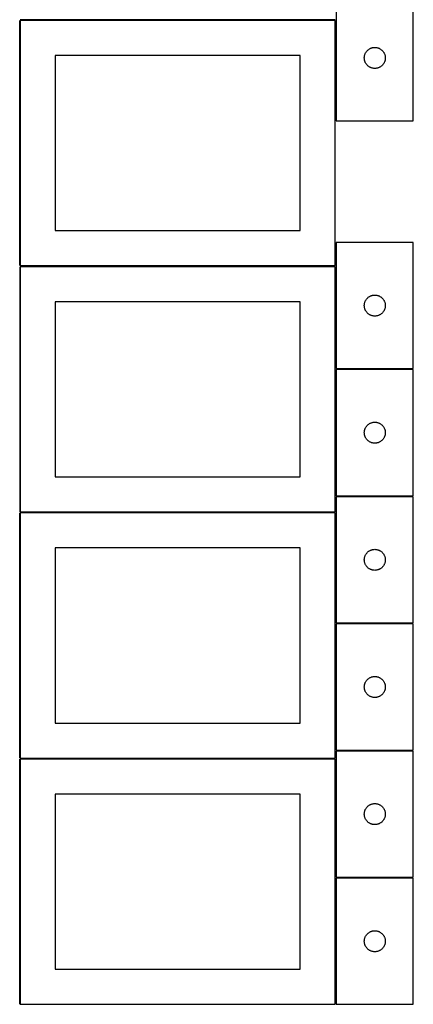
# Model space of a CAD drawing. Header units: millimetres. Extents: x 7 to 1493, y 7 to 2993.
# Tile 2 of 11: x 909 to 1471, y 7 to 1412. Entities that reach past the tile are written whole.
import ezdxf

# ---------------------------------------------------------------- set-up
doc = ezdxf.new("R2010")
doc.units = ezdxf.units.MM
doc.layers.add('COMMON', color=5, linetype='CONTINUOUS', true_color=0x0000ff)
doc.layers.add('CUT', color=7, linetype='CONTINUOUS', true_color=0x000000)

msp = doc.modelspace()

# ---------------------------------------------------------------- linework, layer by layer
at = {"layer": 'COMMON'}
for p, q in [((908.799609, 1061.123913), (908.799609, 1411.123913)), ((1359.549609, 1411.873914), (909.549609, 1411.873914)), ((908.799608, 1059.623912), (908.799608, 709.623912)), ((1359.549609, 1060.373913), (909.549609, 1060.373913)), ((1361.074237, 913.398589), (1471.074237, 913.398589)), ((1471.074237, 731.898589), (1361.074237, 731.898589)), ((908.799609, 358.123911), (908.799609, 708.123911)), ((909.549609, 708.873911), (1359.549609, 708.873911)), ((1471.074237, 550.398588), (1361.074237, 550.398588)), ((1471.074237, 368.898587), (1361.074237, 368.898587)), ((908.799609, 6.62391), (908.799609, 356.62391)), ((1359.549609, 357.373911), (909.549609, 357.373911)), ((1471.074237, 187.398586), (1361.074237, 187.398586))]:
    msp.add_line(p, q, dxfattribs=at)
at = {"layer": 'CUT'}
for p, q in [((1361.074237, 1447.666893), (1361.074237, 1267.666893)), ((1471.074237, 1267.666893), (1471.074237, 1447.666893)), ((1359.549609, 1411.123913), (909.549609, 1411.123913)), ((909.549609, 1411.123913), (909.549609, 1061.123913)), ((1359.549609, 1061.123913), (1359.549609, 1411.123913)), ((1402.179377, 1363.317812), (1402.488703, 1364.025609)), ((1402.488703, 1364.025609), (1402.834055, 1364.716544)), ((1402.834055, 1364.716544), (1403.214517, 1365.388785)), ((1403.214517, 1365.388785), (1403.629081, 1366.040549)), ((1403.629081, 1366.040549), (1404.076648, 1366.670107)), ((1404.076648, 1366.670107), (1404.55603, 1367.275791)), ((1404.55603, 1367.275791), (1405.065956, 1367.855993)), ((1405.065956, 1367.855993), (1405.605074, 1368.409176)), ((1405.605074, 1368.409176), (1406.171955, 1368.933872)), ((1406.171955, 1368.933872), (1406.765094, 1369.42869)), ((1406.765094, 1369.42869), (1407.38292, 1369.892318)), ((1407.38292, 1369.892318), (1408.023794, 1370.323527)), ((1408.023794, 1370.323527), (1408.686016, 1370.721172)), ((1408.686016, 1370.721172), (1409.36783, 1371.084199)), ((1409.36783, 1371.084199), (1410.067428, 1371.411647)), ((1410.067428, 1371.411647), (1410.782955, 1371.702646)), ((1410.782955, 1371.702646), (1411.512514, 1371.956424)), ((1411.512514, 1371.956424), (1412.25417, 1372.172309)), ((1412.25417, 1372.172309), (1413.005956, 1372.349729)), ((1413.005956, 1372.349729), (1413.765878, 1372.488212)), ((1413.765878, 1372.488212), (1414.531922, 1372.587391)), ((1414.531922, 1372.587391), (1415.302055, 1372.647005)), ((1415.302055, 1372.647005), (1416.074237, 1372.666893)), ((1416.074237, 1372.666893), (1416.846418, 1372.647005)), ((1416.846418, 1372.647005), (1417.616552, 1372.587391)), ((1417.616552, 1372.587391), (1418.382595, 1372.488212)), ((1418.382595, 1372.488212), (1419.142518, 1372.349729)), ((1419.142518, 1372.349729), (1419.894303, 1372.172309)), ((1419.894303, 1372.172309), (1420.635959, 1371.956424)), ((1420.635959, 1371.956424), (1421.365518, 1371.702646)), ((1421.365518, 1371.702646), (1422.081045, 1371.411647)), ((1422.081045, 1371.411647), (1422.780644, 1371.084199)), ((1422.780644, 1371.084199), (1423.462458, 1370.721172)), ((1423.462458, 1370.721172), (1424.12468, 1370.323527)), ((1424.12468, 1370.323527), (1424.765553, 1369.892318)), ((1424.765553, 1369.892318), (1425.383379, 1369.42869)), ((1425.383379, 1369.42869), (1425.976518, 1368.933872)), ((1425.976518, 1368.933872), (1426.543399, 1368.409176)), ((1426.543399, 1368.409176), (1427.082517, 1367.855993)), ((1427.082517, 1367.855993), (1427.592443, 1367.275791)), ((1427.592443, 1367.275791), (1428.071825, 1366.670107)), ((1428.071825, 1366.670107), (1428.519392, 1366.040549)), ((1428.519392, 1366.040549), (1428.933956, 1365.388785)), ((1428.933956, 1365.388785), (1429.314419, 1364.716544)), ((1429.314419, 1364.716544), (1429.659771, 1364.025609)), ((1429.659771, 1364.025609), (1429.969096, 1363.317812)), ((1309.549609, 1361.123913), (959.549609, 1361.123913)), ((959.549609, 1361.123913), (959.549609, 1111.123913)), ((1309.549609, 1111.123913), (1309.549609, 1361.123913)), ((1401.07921, 1358.053112), (1401.118974, 1358.824525)), ((1401.07921, 1357.280675), (1401.07921, 1358.053112)), ((1401.118974, 1356.509261), (1401.07921, 1357.280675)), ((1401.118974, 1358.824525), (1401.198397, 1359.592869)), ((1401.198397, 1355.740918), (1401.118974, 1356.509261)), ((1401.198397, 1359.592869), (1401.317267, 1360.356105)), ((1401.317267, 1354.977682), (1401.198397, 1355.740918)), ((1401.317267, 1360.356105), (1401.475271, 1361.112209)), ((1401.475271, 1354.221577), (1401.317267, 1354.977682)), ((1401.475271, 1361.112209), (1401.671989, 1361.859178)), ((1401.671989, 1353.474609), (1401.475271, 1354.221577)), ((1401.671989, 1361.859178), (1401.906898, 1362.595029)), ((1401.906898, 1352.738758), (1401.671989, 1353.474609)), ((1401.906898, 1362.595029), (1402.179377, 1363.317812)), ((1402.179377, 1352.015975), (1401.906898, 1352.738758)), ((1402.488703, 1351.308177), (1402.179377, 1352.015975)), ((1402.834055, 1350.617242), (1402.488703, 1351.308177)), ((1403.214517, 1349.945001), (1402.834055, 1350.617242)), ((1403.629081, 1349.293237), (1403.214517, 1349.945001)), ((1428.933956, 1349.945001), (1428.519392, 1349.293237)), ((1429.314419, 1350.617242), (1428.933956, 1349.945001)), ((1429.659771, 1351.308177), (1429.314419, 1350.617242)), ((1429.969096, 1352.015975), (1429.659771, 1351.308177)), ((1429.969096, 1363.317812), (1430.241575, 1362.595029)), ((1430.241575, 1352.738758), (1429.969096, 1352.015975)), ((1430.241575, 1362.595029), (1430.476485, 1361.859178)), ((1430.476485, 1353.474609), (1430.241575, 1352.738758)), ((1430.476485, 1361.859178), (1430.673202, 1361.112209)), ((1430.673202, 1354.221577), (1430.476485, 1353.474609)), ((1430.673202, 1361.112209), (1430.831206, 1360.356105)), ((1430.831206, 1354.977682), (1430.673202, 1354.221577)), ((1430.831206, 1360.356105), (1430.950077, 1359.592869)), ((1430.950077, 1355.740918), (1430.831206, 1354.977682)), ((1430.950077, 1359.592869), (1431.0295, 1358.824525)), ((1431.0295, 1356.509261), (1430.950077, 1355.740918)), ((1431.0295, 1358.824525), (1431.069264, 1358.053112)), ((1431.069264, 1357.280675), (1431.0295, 1356.509261)), ((1431.069264, 1358.053112), (1431.069264, 1357.280675)), ((1404.076648, 1348.663679), (1403.629081, 1349.293237)), ((1404.55603, 1348.057996), (1404.076648, 1348.663679)), ((1405.065956, 1347.477793), (1404.55603, 1348.057996)), ((1405.605074, 1346.92461), (1405.065956, 1347.477793)), ((1406.171955, 1346.399914), (1405.605074, 1346.92461)), ((1406.765094, 1345.905096), (1406.171955, 1346.399914)), ((1407.38292, 1345.441468), (1406.765094, 1345.905096)), ((1408.023794, 1345.01026), (1407.38292, 1345.441468)), ((1408.686016, 1344.612615), (1408.023794, 1345.01026)), ((1409.36783, 1344.249587), (1408.686016, 1344.612615)), ((1410.067428, 1343.92214), (1409.36783, 1344.249587)), ((1410.782955, 1343.631141), (1410.067428, 1343.92214)), ((1411.512514, 1343.377363), (1410.782955, 1343.631141)), ((1412.25417, 1343.161477), (1411.512514, 1343.377363)), ((1413.005956, 1342.984058), (1412.25417, 1343.161477)), ((1413.765878, 1342.845575), (1413.005956, 1342.984058)), ((1414.531922, 1342.746395), (1413.765878, 1342.845575)), ((1415.302055, 1342.686782), (1414.531922, 1342.746395)), ((1416.074237, 1342.666893), (1415.302055, 1342.686782)), ((1416.846418, 1342.686782), (1416.074237, 1342.666893)), ((1417.616552, 1342.746395), (1416.846418, 1342.686782)), ((1418.382595, 1342.845575), (1417.616552, 1342.746395)), ((1419.142518, 1342.984058), (1418.382595, 1342.845575)), ((1419.894303, 1343.161477), (1419.142518, 1342.984058)), ((1420.635959, 1343.377363), (1419.894303, 1343.161477)), ((1421.365518, 1343.631141), (1420.635959, 1343.377363)), ((1422.081045, 1343.92214), (1421.365518, 1343.631141)), ((1422.780644, 1344.249587), (1422.081045, 1343.92214)), ((1423.462458, 1344.612615), (1422.780644, 1344.249587)), ((1424.12468, 1345.01026), (1423.462458, 1344.612615)), ((1424.765553, 1345.441468), (1424.12468, 1345.01026)), ((1425.383379, 1345.905096), (1424.765553, 1345.441468)), ((1425.976518, 1346.399914), (1425.383379, 1345.905096)), ((1426.543399, 1346.92461), (1425.976518, 1346.399914)), ((1427.082517, 1347.477793), (1426.543399, 1346.92461)), ((1427.592443, 1348.057996), (1427.082517, 1347.477793)), ((1428.071825, 1348.663679), (1427.592443, 1348.057996)), ((1428.519392, 1349.293237), (1428.071825, 1348.663679)), ((1361.074237, 1267.666893), (1471.074237, 1267.666893)), ((959.549609, 1111.123913), (1309.549609, 1111.123913)), ((1471.074237, 1094.14859), (1361.074237, 1094.14859)), ((1361.074237, 1094.14859), (1361.074237, 914.14859)), ((1471.074237, 914.14859), (1471.074237, 1094.14859)), ((909.549609, 1061.123913), (1359.549609, 1061.123913)), ((1359.549609, 1059.623912), (909.549609, 1059.623912)), ((909.549609, 1059.623912), (909.549609, 709.623912)), ((1359.549609, 709.623912), (1359.549609, 1059.623912)), ((1403.214517, 1011.870483), (1403.629081, 1012.522246)), ((1403.629081, 1012.522246), (1404.076648, 1013.151805)), ((1404.076648, 1013.151805), (1404.55603, 1013.757488)), ((1404.55603, 1013.757488), (1405.065956, 1014.337691)), ((1405.065956, 1014.337691), (1405.605074, 1014.890873)), ((1405.605074, 1014.890873), (1406.171955, 1015.415569)), ((1406.171955, 1015.415569), (1406.765094, 1015.910388)), ((1406.765094, 1015.910388), (1407.38292, 1016.374016)), ((1407.38292, 1016.374016), (1408.023794, 1016.805224)), ((1408.023794, 1016.805224), (1408.686016, 1017.202869)), ((1408.686016, 1017.202869), (1409.36783, 1017.565897)), ((1409.36783, 1017.565897), (1410.067428, 1017.893344)), ((1410.067428, 1017.893344), (1410.782955, 1018.184343)), ((1410.782955, 1018.184343), (1411.512514, 1018.438121)), ((1411.512514, 1018.438121), (1412.25417, 1018.654006)), ((1412.25417, 1018.654006), (1413.005956, 1018.831426)), ((1413.005956, 1018.831426), (1413.765878, 1018.969909)), ((1413.765878, 1018.969909), (1414.531922, 1019.069089)), ((1414.531922, 1019.069089), (1415.302055, 1019.128702)), ((1415.302055, 1019.128702), (1416.074237, 1019.14859)), ((1416.074237, 1019.14859), (1416.846418, 1019.128702)), ((1416.846418, 1019.128702), (1417.616552, 1019.069089)), ((1417.616552, 1019.069089), (1418.382595, 1018.969909)), ((1418.382595, 1018.969909), (1419.142518, 1018.831426)), ((1419.142518, 1018.831426), (1419.894303, 1018.654006)), ((1419.894303, 1018.654006), (1420.635959, 1018.438121)), ((1420.635959, 1018.438121), (1421.365518, 1018.184343)), ((1421.365518, 1018.184343), (1422.081045, 1017.893344)), ((1422.081045, 1017.893344), (1422.780644, 1017.565897)), ((1422.780644, 1017.565897), (1423.462458, 1017.202869)), ((1423.462458, 1017.202869), (1424.12468, 1016.805224)), ((1424.12468, 1016.805224), (1424.765553, 1016.374016)), ((1424.765553, 1016.374016), (1425.383379, 1015.910388)), ((1425.383379, 1015.910388), (1425.976518, 1015.415569)), ((1425.976518, 1015.415569), (1426.543399, 1014.890873)), ((1426.543399, 1014.890873), (1427.082517, 1014.337691)), ((1427.082517, 1014.337691), (1427.592443, 1013.757488)), ((1427.592443, 1013.757488), (1428.071825, 1013.151805)), ((1428.071825, 1013.151805), (1428.519392, 1012.522246)), ((1428.519392, 1012.522246), (1428.933956, 1011.870483)), ((1309.549609, 1009.623912), (959.549609, 1009.623912)), ((959.549609, 1009.623912), (959.549609, 759.623912)), ((1309.549609, 759.623912), (1309.549609, 1009.623912)), ((1401.07921, 1004.534809), (1401.118974, 1005.306222)), ((1401.07921, 1003.762372), (1401.07921, 1004.534809)), ((1401.118974, 1002.990959), (1401.07921, 1003.762372)), ((1401.118974, 1005.306222), (1401.198397, 1006.074566)), ((1401.198397, 1002.222615), (1401.118974, 1002.990959)), ((1401.198397, 1006.074566), (1401.317267, 1006.837802)), ((1401.317267, 1001.459379), (1401.198397, 1002.222615)), ((1401.317267, 1006.837802), (1401.475271, 1007.593907)), ((1401.475271, 1000.703274), (1401.317267, 1001.459379)), ((1401.475271, 1007.593907), (1401.671989, 1008.340875)), ((1401.671989, 999.956306), (1401.475271, 1000.703274)), ((1401.671989, 1008.340875), (1401.906898, 1009.076726)), ((1401.906898, 999.220455), (1401.671989, 999.956306)), ((1401.906898, 1009.076726), (1402.179377, 1009.799509)), ((1402.179377, 998.497672), (1401.906898, 999.220455)), ((1402.179377, 1009.799509), (1402.488703, 1010.507306)), ((1402.488703, 997.789875), (1402.179377, 998.497672)), ((1402.488703, 1010.507306), (1402.834055, 1011.198242)), ((1402.834055, 1011.198242), (1403.214517, 1011.870483)), ((1428.933956, 1011.870483), (1429.314419, 1011.198242)), ((1429.314419, 1011.198242), (1429.659771, 1010.507306)), ((1429.659771, 1010.507306), (1429.969096, 1009.799509)), ((1429.969096, 998.497672), (1429.659771, 997.789875)), ((1429.969096, 1009.799509), (1430.241575, 1009.076726)), ((1430.241575, 999.220455), (1429.969096, 998.497672)), ((1430.241575, 1009.076726), (1430.476485, 1008.340875)), ((1430.476485, 999.956306), (1430.241575, 999.220455)), ((1430.476485, 1008.340875), (1430.673202, 1007.593907)), ((1430.673202, 1000.703274), (1430.476485, 999.956306)), ((1430.673202, 1007.593907), (1430.831206, 1006.837802)), ((1430.831206, 1001.459379), (1430.673202, 1000.703274)), ((1430.831206, 1006.837802), (1430.950077, 1006.074566)), ((1430.950077, 1002.222615), (1430.831206, 1001.459379)), ((1430.950077, 1006.074566), (1431.0295, 1005.306222)), ((1431.0295, 1002.990959), (1430.950077, 1002.222615)), ((1431.0295, 1005.306222), (1431.069264, 1004.534809)), ((1431.069264, 1003.762372), (1431.0295, 1002.990959)), ((1431.069264, 1004.534809), (1431.069264, 1003.762372)), ((1402.834055, 997.098939), (1402.488703, 997.789875)), ((1403.214517, 996.426698), (1402.834055, 997.098939)), ((1403.629081, 995.774935), (1403.214517, 996.426698)), ((1404.076648, 995.145376), (1403.629081, 995.774935)), ((1404.55603, 994.539693), (1404.076648, 995.145376)), ((1405.065956, 993.95949), (1404.55603, 994.539693)), ((1405.605074, 993.406308), (1405.065956, 993.95949)), ((1406.171955, 992.881612), (1405.605074, 993.406308)), ((1406.765094, 992.386793), (1406.171955, 992.881612)), ((1407.38292, 991.923165), (1406.765094, 992.386793)), ((1408.023794, 991.491957), (1407.38292, 991.923165)), ((1408.686016, 991.094312), (1408.023794, 991.491957)), ((1409.36783, 990.731284), (1408.686016, 991.094312)), ((1410.067428, 990.403837), (1409.36783, 990.731284)), ((1410.782955, 990.112838), (1410.067428, 990.403837)), ((1411.512514, 989.85906), (1410.782955, 990.112838)), ((1412.25417, 989.643175), (1411.512514, 989.85906)), ((1413.005956, 989.465755), (1412.25417, 989.643175)), ((1413.765878, 989.327272), (1413.005956, 989.465755)), ((1414.531922, 989.228092), (1413.765878, 989.327272)), ((1415.302055, 989.168479), (1414.531922, 989.228092)), ((1416.074237, 989.14859), (1415.302055, 989.168479)), ((1416.846418, 989.168479), (1416.074237, 989.14859)), ((1417.616552, 989.228092), (1416.846418, 989.168479)), ((1418.382595, 989.327272), (1417.616552, 989.228092)), ((1419.142518, 989.465755), (1418.382595, 989.327272)), ((1419.894303, 989.643175), (1419.142518, 989.465755)), ((1420.635959, 989.85906), (1419.894303, 989.643175)), ((1421.365518, 990.112838), (1420.635959, 989.85906)), ((1422.081045, 990.403837), (1421.365518, 990.112838)), ((1422.780644, 990.731284), (1422.081045, 990.403837)), ((1423.462458, 991.094312), (1422.780644, 990.731284)), ((1424.12468, 991.491957), (1423.462458, 991.094312)), ((1424.765553, 991.923165), (1424.12468, 991.491957)), ((1425.383379, 992.386793), (1424.765553, 991.923165)), ((1425.976518, 992.881612), (1425.383379, 992.386793)), ((1426.543399, 993.406308), (1425.976518, 992.881612)), ((1427.082517, 993.95949), (1426.543399, 993.406308)), ((1427.592443, 994.539693), (1427.082517, 993.95949)), ((1428.071825, 995.145376), (1427.592443, 994.539693)), ((1428.519392, 995.774935), (1428.071825, 995.145376)), ((1428.933956, 996.426698), (1428.519392, 995.774935)), ((1429.314419, 997.098939), (1428.933956, 996.426698)), ((1429.659771, 997.789875), (1429.314419, 997.098939)), ((1361.074237, 914.14859), (1471.074237, 914.14859)), ((1471.074237, 912.648589), (1361.074237, 912.648589)), ((1361.074237, 912.648589), (1361.074237, 732.648589)), ((1471.074237, 732.648589), (1471.074237, 912.648589)), ((1402.488703, 829.007305), (1402.834055, 829.698241)), ((1402.834055, 829.698241), (1403.214517, 830.370482)), ((1403.214517, 830.370482), (1403.629081, 831.022245)), ((1403.629081, 831.022245), (1404.076648, 831.651804)), ((1404.076648, 831.651804), (1404.55603, 832.257487)), ((1404.55603, 832.257487), (1405.065956, 832.83769)), ((1405.065956, 832.83769), (1405.605074, 833.390872)), ((1405.605074, 833.390872), (1406.171955, 833.915568)), ((1406.171955, 833.915568), (1406.765094, 834.410387)), ((1406.765094, 834.410387), (1407.38292, 834.874015)), ((1407.38292, 834.874015), (1408.023794, 835.305223)), ((1408.023794, 835.305223), (1408.686016, 835.702868)), ((1408.686016, 835.702868), (1409.36783, 836.065896)), ((1409.36783, 836.065896), (1410.067428, 836.393343)), ((1410.067428, 836.393343), (1410.782955, 836.684342)), ((1410.782955, 836.684342), (1411.512514, 836.93812)), ((1411.512514, 836.93812), (1412.25417, 837.154005)), ((1412.25417, 837.154005), (1413.005956, 837.331425)), ((1413.005956, 837.331425), (1413.765878, 837.469908)), ((1413.765878, 837.469908), (1414.531922, 837.569088)), ((1414.531922, 837.569088), (1415.302055, 837.628701)), ((1415.302055, 837.628701), (1416.074237, 837.648589)), ((1416.074237, 837.648589), (1416.846418, 837.628701)), ((1416.846418, 837.628701), (1417.616552, 837.569088)), ((1417.616552, 837.569088), (1418.382595, 837.469908)), ((1418.382595, 837.469908), (1419.142518, 837.331425)), ((1419.142518, 837.331425), (1419.894303, 837.154005)), ((1419.894303, 837.154005), (1420.635959, 836.93812)), ((1420.635959, 836.93812), (1421.365518, 836.684342)), ((1421.365518, 836.684342), (1422.081045, 836.393343)), ((1422.081045, 836.393343), (1422.780644, 836.065896)), ((1422.780644, 836.065896), (1423.462458, 835.702868)), ((1423.462458, 835.702868), (1424.12468, 835.305223)), ((1424.12468, 835.305223), (1424.765553, 834.874015)), ((1424.765553, 834.874015), (1425.383379, 834.410387)), ((1425.383379, 834.410387), (1425.976518, 833.915568)), ((1425.976518, 833.915568), (1426.543399, 833.390872)), ((1426.543399, 833.390872), (1427.082517, 832.83769)), ((1427.082517, 832.83769), (1427.592443, 832.257487)), ((1427.592443, 832.257487), (1428.071825, 831.651804)), ((1428.071825, 831.651804), (1428.519392, 831.022245)), ((1428.519392, 831.022245), (1428.933956, 830.370482)), ((1428.933956, 830.370482), (1429.314419, 829.698241)), ((1429.314419, 829.698241), (1429.659771, 829.007305)), ((1401.07921, 823.034808), (1401.118974, 823.806221)), ((1401.07921, 822.262371), (1401.07921, 823.034808)), ((1401.118974, 821.490958), (1401.07921, 822.262371)), ((1401.118974, 823.806221), (1401.198397, 824.574565)), ((1401.198397, 820.722614), (1401.118974, 821.490958)), ((1401.198397, 824.574565), (1401.317267, 825.337801)), ((1401.317267, 819.959378), (1401.198397, 820.722614)), ((1401.317267, 825.337801), (1401.475271, 826.093906)), ((1401.475271, 819.203273), (1401.317267, 819.959378)), ((1401.475271, 826.093906), (1401.671989, 826.840874)), ((1401.671989, 818.456305), (1401.475271, 819.203273)), ((1401.671989, 826.840874), (1401.906898, 827.576725)), ((1401.906898, 817.720454), (1401.671989, 818.456305)), ((1401.906898, 827.576725), (1402.179377, 828.299508)), ((1402.179377, 816.997671), (1401.906898, 817.720454)), ((1402.179377, 828.299508), (1402.488703, 829.007305)), ((1402.488703, 816.289874), (1402.179377, 816.997671)), ((1402.834055, 815.598938), (1402.488703, 816.289874)), ((1403.214517, 814.926697), (1402.834055, 815.598938)), ((1429.314419, 815.598938), (1428.933956, 814.926697)), ((1429.659771, 816.289874), (1429.314419, 815.598938)), ((1429.659771, 829.007305), (1429.969096, 828.299508)), ((1429.969096, 816.997671), (1429.659771, 816.289874)), ((1429.969096, 828.299508), (1430.241575, 827.576725)), ((1430.241575, 817.720454), (1429.969096, 816.997671)), ((1430.241575, 827.576725), (1430.476485, 826.840874)), ((1430.476485, 818.456305), (1430.241575, 817.720454)), ((1430.476485, 826.840874), (1430.673202, 826.093906)), ((1430.673202, 819.203273), (1430.476485, 818.456305)), ((1430.673202, 826.093906), (1430.831206, 825.337801)), ((1430.831206, 819.959378), (1430.673202, 819.203273)), ((1430.831206, 825.337801), (1430.950077, 824.574565)), ((1430.950077, 820.722614), (1430.831206, 819.959378)), ((1430.950077, 824.574565), (1431.0295, 823.806221)), ((1431.0295, 821.490958), (1430.950077, 820.722614)), ((1431.0295, 823.806221), (1431.069264, 823.034808)), ((1431.069264, 822.262371), (1431.0295, 821.490958)), ((1431.069264, 823.034808), (1431.069264, 822.262371)), ((1403.629081, 814.274934), (1403.214517, 814.926697)), ((1404.076648, 813.645375), (1403.629081, 814.274934)), ((1404.55603, 813.039692), (1404.076648, 813.645375)), ((1405.065956, 812.459489), (1404.55603, 813.039692)), ((1405.605074, 811.906307), (1405.065956, 812.459489)), ((1406.171955, 811.381611), (1405.605074, 811.906307)), ((1406.765094, 810.886792), (1406.171955, 811.381611)), ((1407.38292, 810.423164), (1406.765094, 810.886792)), ((1408.023794, 809.991956), (1407.38292, 810.423164)), ((1408.686016, 809.594311), (1408.023794, 809.991956)), ((1409.36783, 809.231283), (1408.686016, 809.594311)), ((1410.067428, 808.903836), (1409.36783, 809.231283)), ((1410.782955, 808.612837), (1410.067428, 808.903836)), ((1411.512514, 808.359059), (1410.782955, 808.612837)), ((1412.25417, 808.143174), (1411.512514, 808.359059)), ((1413.005956, 807.965754), (1412.25417, 808.143174)), ((1413.765878, 807.827271), (1413.005956, 807.965754)), ((1414.531922, 807.728091), (1413.765878, 807.827271)), ((1415.302055, 807.668478), (1414.531922, 807.728091)), ((1416.074237, 807.648589), (1415.302055, 807.668478)), ((1416.846418, 807.668478), (1416.074237, 807.648589)), ((1417.616552, 807.728091), (1416.846418, 807.668478)), ((1418.382595, 807.827271), (1417.616552, 807.728091)), ((1419.142518, 807.965754), (1418.382595, 807.827271)), ((1419.894303, 808.143174), (1419.142518, 807.965754)), ((1420.635959, 808.359059), (1419.894303, 808.143174)), ((1421.365518, 808.612837), (1420.635959, 808.359059)), ((1422.081045, 808.903836), (1421.365518, 808.612837)), ((1422.780644, 809.231283), (1422.081045, 808.903836)), ((1423.462458, 809.594311), (1422.780644, 809.231283)), ((1424.12468, 809.991956), (1423.462458, 809.594311)), ((1424.765553, 810.423164), (1424.12468, 809.991956)), ((1425.383379, 810.886792), (1424.765553, 810.423164)), ((1425.976518, 811.381611), (1425.383379, 810.886792)), ((1426.543399, 811.906307), (1425.976518, 811.381611)), ((1427.082517, 812.459489), (1426.543399, 811.906307)), ((1427.592443, 813.039692), (1427.082517, 812.459489)), ((1428.071825, 813.645375), (1427.592443, 813.039692)), ((1428.519392, 814.274934), (1428.071825, 813.645375)), ((1428.933956, 814.926697), (1428.519392, 814.274934)), ((959.549609, 759.623912), (1309.549609, 759.623912)), ((1361.074237, 732.648589), (1471.074237, 732.648589)), ((1471.074237, 731.148588), (1361.074237, 731.148588)), ((1361.074237, 731.148588), (1361.074237, 551.148588)), ((1471.074237, 551.148588), (1471.074237, 731.148588)), ((909.549609, 709.623912), (1359.549609, 709.623912)), ((1359.549609, 708.123911), (909.549609, 708.123911)), ((909.549609, 708.123911), (909.549609, 358.123911)), ((1359.549609, 358.123911), (1359.549609, 708.123911)), ((1309.549609, 658.123911), (959.549609, 658.123911)), ((959.549609, 658.123911), (959.549609, 408.123911)), ((1309.549609, 408.123911), (1309.549609, 658.123911)), ((1401.906898, 646.076724), (1402.179377, 646.799507)), ((1402.179377, 646.799507), (1402.488703, 647.507304)), ((1402.488703, 647.507304), (1402.834055, 648.19824)), ((1402.834055, 648.19824), (1403.214517, 648.870481)), ((1403.214517, 648.870481), (1403.629081, 649.522244)), ((1403.629081, 649.522244), (1404.076648, 650.151803)), ((1404.076648, 650.151803), (1404.55603, 650.757486)), ((1404.55603, 650.757486), (1405.065956, 651.337689)), ((1405.065956, 651.337689), (1405.605074, 651.890871)), ((1405.605074, 651.890871), (1406.171955, 652.415567)), ((1406.171955, 652.415567), (1406.765094, 652.910386)), ((1406.765094, 652.910386), (1407.38292, 653.374014)), ((1407.38292, 653.374014), (1408.023794, 653.805222)), ((1408.023794, 653.805222), (1408.686016, 654.202867)), ((1408.686016, 654.202867), (1409.36783, 654.565895)), ((1409.36783, 654.565895), (1410.067428, 654.893342)), ((1410.067428, 654.893342), (1410.782955, 655.184341)), ((1410.782955, 655.184341), (1411.512514, 655.438119)), ((1411.512514, 655.438119), (1412.25417, 655.654004)), ((1412.25417, 655.654004), (1413.005956, 655.831424)), ((1413.005956, 655.831424), (1413.765878, 655.969907)), ((1413.765878, 655.969907), (1414.531922, 656.069087)), ((1414.531922, 656.069087), (1415.302055, 656.1287)), ((1415.302055, 656.1287), (1416.074237, 656.148588)), ((1416.074237, 656.148588), (1416.846418, 656.1287)), ((1416.846418, 656.1287), (1417.616552, 656.069087)), ((1417.616552, 656.069087), (1418.382595, 655.969907)), ((1418.382595, 655.969907), (1419.142518, 655.831424)), ((1419.142518, 655.831424), (1419.894303, 655.654004)), ((1419.894303, 655.654004), (1420.635959, 655.438119)), ((1420.635959, 655.438119), (1421.365518, 655.184341)), ((1421.365518, 655.184341), (1422.081045, 654.893342)), ((1422.081045, 654.893342), (1422.780644, 654.565895)), ((1422.780644, 654.565895), (1423.462458, 654.202867)), ((1423.462458, 654.202867), (1424.12468, 653.805222)), ((1424.12468, 653.805222), (1424.765553, 653.374014)), ((1424.765553, 653.374014), (1425.383379, 652.910386)), ((1425.383379, 652.910386), (1425.976518, 652.415567)), ((1425.976518, 652.415567), (1426.543399, 651.890871)), ((1426.543399, 651.890871), (1427.082517, 651.337689)), ((1427.082517, 651.337689), (1427.592443, 650.757486)), ((1427.592443, 650.757486), (1428.071825, 650.151803)), ((1428.071825, 650.151803), (1428.519392, 649.522244)), ((1428.519392, 649.522244), (1428.933956, 648.870481)), ((1428.933956, 648.870481), (1429.314419, 648.19824)), ((1429.314419, 648.19824), (1429.659771, 647.507304)), ((1429.659771, 647.507304), (1429.969096, 646.799507)), ((1429.969096, 646.799507), (1430.241575, 646.076724)), ((1401.07921, 641.534807), (1401.118974, 642.30622)), ((1401.07921, 640.76237), (1401.07921, 641.534807)), ((1401.118974, 639.990957), (1401.07921, 640.76237)), ((1401.118974, 642.30622), (1401.198397, 643.074564)), ((1401.198397, 639.222613), (1401.118974, 639.990957)), ((1401.198397, 643.074564), (1401.317267, 643.8378)), ((1401.317267, 638.459377), (1401.198397, 639.222613)), ((1401.317267, 643.8378), (1401.475271, 644.593905)), ((1401.475271, 637.703272), (1401.317267, 638.459377)), ((1401.475271, 644.593905), (1401.671989, 645.340873)), ((1401.671989, 636.956304), (1401.475271, 637.703272)), ((1401.671989, 645.340873), (1401.906898, 646.076724)), ((1401.906898, 636.220453), (1401.671989, 636.956304)), ((1402.179377, 635.49767), (1401.906898, 636.220453)), ((1402.488703, 634.789873), (1402.179377, 635.49767)), ((1402.834055, 634.098937), (1402.488703, 634.789873)), ((1403.214517, 633.426696), (1402.834055, 634.098937)), ((1403.629081, 632.774933), (1403.214517, 633.426696)), ((1404.076648, 632.145374), (1403.629081, 632.774933)), ((1428.519392, 632.774933), (1428.071825, 632.145374)), ((1428.933956, 633.426696), (1428.519392, 632.774933)), ((1429.314419, 634.098937), (1428.933956, 633.426696)), ((1429.659771, 634.789873), (1429.314419, 634.098937)), ((1429.969096, 635.49767), (1429.659771, 634.789873)), ((1430.241575, 636.220453), (1429.969096, 635.49767)), ((1430.241575, 646.076724), (1430.476485, 645.340873)), ((1430.476485, 636.956304), (1430.241575, 636.220453)), ((1430.476485, 645.340873), (1430.673202, 644.593905)), ((1430.673202, 637.703272), (1430.476485, 636.956304)), ((1430.673202, 644.593905), (1430.831206, 643.8378)), ((1430.831206, 638.459377), (1430.673202, 637.703272)), ((1430.831206, 643.8378), (1430.950077, 643.074564)), ((1430.950077, 639.222613), (1430.831206, 638.459377)), ((1430.950077, 643.074564), (1431.0295, 642.30622)), ((1431.0295, 639.990957), (1430.950077, 639.222613)), ((1431.0295, 642.30622), (1431.069264, 641.534807)), ((1431.069264, 640.76237), (1431.0295, 639.990957)), ((1431.069264, 641.534807), (1431.069264, 640.76237)), ((1404.55603, 631.539691), (1404.076648, 632.145374)), ((1405.065956, 630.959488), (1404.55603, 631.539691)), ((1405.605074, 630.406306), (1405.065956, 630.959488)), ((1406.171955, 629.88161), (1405.605074, 630.406306)), ((1406.765094, 629.386791), (1406.171955, 629.88161)), ((1407.38292, 628.923163), (1406.765094, 629.386791)), ((1408.023794, 628.491955), (1407.38292, 628.923163)), ((1408.686016, 628.09431), (1408.023794, 628.491955)), ((1409.36783, 627.731282), (1408.686016, 628.09431)), ((1410.067428, 627.403835), (1409.36783, 627.731282)), ((1410.782955, 627.112836), (1410.067428, 627.403835)), ((1411.512514, 626.859058), (1410.782955, 627.112836)), ((1412.25417, 626.643173), (1411.512514, 626.859058)), ((1413.005956, 626.465753), (1412.25417, 626.643173)), ((1413.765878, 626.32727), (1413.005956, 626.465753)), ((1414.531922, 626.22809), (1413.765878, 626.32727)), ((1415.302055, 626.168477), (1414.531922, 626.22809)), ((1416.074237, 626.148588), (1415.302055, 626.168477)), ((1416.846418, 626.168477), (1416.074237, 626.148588)), ((1417.616552, 626.22809), (1416.846418, 626.168477)), ((1418.382595, 626.32727), (1417.616552, 626.22809)), ((1419.142518, 626.465753), (1418.382595, 626.32727)), ((1419.894303, 626.643173), (1419.142518, 626.465753)), ((1420.635959, 626.859058), (1419.894303, 626.643173)), ((1421.365518, 627.112836), (1420.635959, 626.859058)), ((1422.081045, 627.403835), (1421.365518, 627.112836)), ((1422.780644, 627.731282), (1422.081045, 627.403835)), ((1423.462458, 628.09431), (1422.780644, 627.731282)), ((1424.12468, 628.491955), (1423.462458, 628.09431)), ((1424.765553, 628.923163), (1424.12468, 628.491955)), ((1425.383379, 629.386791), (1424.765553, 628.923163)), ((1425.976518, 629.88161), (1425.383379, 629.386791)), ((1426.543399, 630.406306), (1425.976518, 629.88161)), ((1427.082517, 630.959488), (1426.543399, 630.406306)), ((1427.592443, 631.539691), (1427.082517, 630.959488)), ((1428.071825, 632.145374), (1427.592443, 631.539691)), ((1361.074237, 551.148588), (1471.074237, 551.148588)), ((1471.074237, 549.648587), (1361.074237, 549.648587)), ((1361.074237, 549.648587), (1361.074237, 369.648587)), ((1471.074237, 369.648587), (1471.074237, 549.648587)), ((1401.671989, 463.840872), (1401.906898, 464.576723)), ((1401.906898, 464.576723), (1402.179377, 465.299506)), ((1402.179377, 465.299506), (1402.488703, 466.007303)), ((1402.488703, 466.007303), (1402.834055, 466.698239)), ((1402.834055, 466.698239), (1403.214517, 467.37048)), ((1403.214517, 467.37048), (1403.629081, 468.022243)), ((1403.629081, 468.022243), (1404.076648, 468.651802)), ((1404.076648, 468.651802), (1404.55603, 469.257485)), ((1404.55603, 469.257485), (1405.065956, 469.837688)), ((1405.065956, 469.837688), (1405.605074, 470.39087)), ((1405.605074, 470.39087), (1406.171955, 470.915566)), ((1406.171955, 470.915566), (1406.765094, 471.410385)), ((1406.765094, 471.410385), (1407.38292, 471.874013)), ((1407.38292, 471.874013), (1408.023794, 472.305221)), ((1408.023794, 472.305221), (1408.686016, 472.702866)), ((1408.686016, 472.702866), (1409.36783, 473.065894)), ((1409.36783, 473.065894), (1410.067428, 473.393341)), ((1410.067428, 473.393341), (1410.782955, 473.68434)), ((1410.782955, 473.68434), (1411.512514, 473.938118)), ((1411.512514, 473.938118), (1412.25417, 474.154003)), ((1412.25417, 474.154003), (1413.005956, 474.331423)), ((1413.005956, 474.331423), (1413.765878, 474.469906)), ((1413.765878, 474.469906), (1414.531922, 474.569086)), ((1414.531922, 474.569086), (1415.302055, 474.628699)), ((1415.302055, 474.628699), (1416.074237, 474.648587)), ((1416.074237, 474.648587), (1416.846418, 474.628699)), ((1416.846418, 474.628699), (1417.616552, 474.569086)), ((1417.616552, 474.569086), (1418.382595, 474.469906)), ((1418.382595, 474.469906), (1419.142518, 474.331423)), ((1419.142518, 474.331423), (1419.894303, 474.154003)), ((1419.894303, 474.154003), (1420.635959, 473.938118)), ((1420.635959, 473.938118), (1421.365518, 473.68434)), ((1421.365518, 473.68434), (1422.081045, 473.393341)), ((1422.081045, 473.393341), (1422.780644, 473.065894)), ((1422.780644, 473.065894), (1423.462458, 472.702866)), ((1423.462458, 472.702866), (1424.12468, 472.305221)), ((1424.12468, 472.305221), (1424.765553, 471.874013)), ((1424.765553, 471.874013), (1425.383379, 471.410385)), ((1425.383379, 471.410385), (1425.976518, 470.915566)), ((1425.976518, 470.915566), (1426.543399, 470.39087)), ((1426.543399, 470.39087), (1427.082517, 469.837688)), ((1427.082517, 469.837688), (1427.592443, 469.257485)), ((1427.592443, 469.257485), (1428.071825, 468.651802)), ((1428.071825, 468.651802), (1428.519392, 468.022243)), ((1428.519392, 468.022243), (1428.933956, 467.37048)), ((1428.933956, 467.37048), (1429.314419, 466.698239)), ((1429.314419, 466.698239), (1429.659771, 466.007303)), ((1429.659771, 466.007303), (1429.969096, 465.299506)), ((1429.969096, 465.299506), (1430.241575, 464.576723)), ((1430.241575, 464.576723), (1430.476485, 463.840872)), ((1401.07921, 460.034806), (1401.118974, 460.806219)), ((1401.07921, 459.262369), (1401.07921, 460.034806)), ((1401.118974, 458.490956), (1401.07921, 459.262369)), ((1401.118974, 460.806219), (1401.198397, 461.574563)), ((1401.198397, 457.722612), (1401.118974, 458.490956)), ((1401.198397, 461.574563), (1401.317267, 462.337799)), ((1401.317267, 456.959376), (1401.198397, 457.722612)), ((1401.317267, 462.337799), (1401.475271, 463.093904)), ((1401.475271, 456.203271), (1401.317267, 456.959376)), ((1401.475271, 463.093904), (1401.671989, 463.840872)), ((1401.671989, 455.456303), (1401.475271, 456.203271)), ((1401.906898, 454.720452), (1401.671989, 455.456303)), ((1402.179377, 453.997669), (1401.906898, 454.720452)), ((1402.488703, 453.289872), (1402.179377, 453.997669)), ((1402.834055, 452.598936), (1402.488703, 453.289872)), ((1403.214517, 451.926695), (1402.834055, 452.598936)), ((1403.629081, 451.274932), (1403.214517, 451.926695)), ((1404.076648, 450.645373), (1403.629081, 451.274932)), ((1404.55603, 450.03969), (1404.076648, 450.645373)), ((1405.065956, 449.459487), (1404.55603, 450.03969)), ((1427.592443, 450.03969), (1427.082517, 449.459487)), ((1428.071825, 450.645373), (1427.592443, 450.03969)), ((1428.519392, 451.274932), (1428.071825, 450.645373)), ((1428.933956, 451.926695), (1428.519392, 451.274932)), ((1429.314419, 452.598936), (1428.933956, 451.926695)), ((1429.659771, 453.289872), (1429.314419, 452.598936)), ((1429.969096, 453.997669), (1429.659771, 453.289872)), ((1430.241575, 454.720452), (1429.969096, 453.997669)), ((1430.476485, 455.456303), (1430.241575, 454.720452)), ((1430.476485, 463.840872), (1430.673202, 463.093904)), ((1430.673202, 456.203271), (1430.476485, 455.456303)), ((1430.673202, 463.093904), (1430.831206, 462.337799)), ((1430.831206, 456.959376), (1430.673202, 456.203271)), ((1430.831206, 462.337799), (1430.950077, 461.574563)), ((1430.950077, 457.722612), (1430.831206, 456.959376)), ((1430.950077, 461.574563), (1431.0295, 460.806219)), ((1431.0295, 458.490956), (1430.950077, 457.722612)), ((1431.0295, 460.806219), (1431.069264, 460.034806)), ((1431.069264, 459.262369), (1431.0295, 458.490956)), ((1431.069264, 460.034806), (1431.069264, 459.262369)), ((1405.605074, 448.906305), (1405.065956, 449.459487)), ((1406.171955, 448.381609), (1405.605074, 448.906305)), ((1406.765094, 447.88679), (1406.171955, 448.381609)), ((1407.38292, 447.423162), (1406.765094, 447.88679)), ((1408.023794, 446.991954), (1407.38292, 447.423162)), ((1408.686016, 446.594309), (1408.023794, 446.991954)), ((1409.36783, 446.231281), (1408.686016, 446.594309)), ((1410.067428, 445.903834), (1409.36783, 446.231281)), ((1410.782955, 445.612835), (1410.067428, 445.903834)), ((1411.512514, 445.359057), (1410.782955, 445.612835)), ((1412.25417, 445.143172), (1411.512514, 445.359057)), ((1413.005956, 444.965752), (1412.25417, 445.143172)), ((1413.765878, 444.827269), (1413.005956, 444.965752)), ((1414.531922, 444.728089), (1413.765878, 444.827269)), ((1415.302055, 444.668476), (1414.531922, 444.728089)), ((1416.074237, 444.648587), (1415.302055, 444.668476)), ((1416.846418, 444.668476), (1416.074237, 444.648587)), ((1417.616552, 444.728089), (1416.846418, 444.668476)), ((1418.382595, 444.827269), (1417.616552, 444.728089)), ((1419.142518, 444.965752), (1418.382595, 444.827269)), ((1419.894303, 445.143172), (1419.142518, 444.965752)), ((1420.635959, 445.359057), (1419.894303, 445.143172)), ((1421.365518, 445.612835), (1420.635959, 445.359057)), ((1422.081045, 445.903834), (1421.365518, 445.612835)), ((1422.780644, 446.231281), (1422.081045, 445.903834)), ((1423.462458, 446.594309), (1422.780644, 446.231281)), ((1424.12468, 446.991954), (1423.462458, 446.594309)), ((1424.765553, 447.423162), (1424.12468, 446.991954)), ((1425.383379, 447.88679), (1424.765553, 447.423162)), ((1425.976518, 448.381609), (1425.383379, 447.88679)), ((1426.543399, 448.906305), (1425.976518, 448.381609)), ((1427.082517, 449.459487), (1426.543399, 448.906305)), ((959.549609, 408.123911), (1309.549609, 408.123911)), ((1361.074237, 369.648587), (1471.074237, 369.648587)), ((1471.074237, 368.148586), (1361.074237, 368.148586)), ((1361.074237, 368.148586), (1361.074237, 188.148586)), ((1471.074237, 188.148586), (1471.074237, 368.148586)), ((909.549609, 358.123911), (1359.549609, 358.123911)), ((1359.549609, 356.62391), (909.549609, 356.62391)), ((909.549609, 356.62391), (909.549609, 6.62391)), ((1359.549609, 6.62391), (1359.549609, 356.62391)), ((1309.549609, 306.62391), (959.549609, 306.62391)), ((959.549609, 306.62391), (959.549609, 56.62391)), ((1309.549609, 56.62391), (1309.549609, 306.62391)), ((1401.317267, 280.837798), (1401.475271, 281.593903)), ((1401.475271, 281.593903), (1401.671989, 282.340871)), ((1401.671989, 282.340871), (1401.906898, 283.076722)), ((1401.906898, 283.076722), (1402.179377, 283.799505)), ((1402.179377, 283.799505), (1402.488703, 284.507302)), ((1402.488703, 284.507302), (1402.834055, 285.198238)), ((1402.834055, 285.198238), (1403.214517, 285.870479)), ((1403.214517, 285.870479), (1403.629081, 286.522242)), ((1403.629081, 286.522242), (1404.076648, 287.151801)), ((1404.076648, 287.151801), (1404.55603, 287.757484)), ((1404.55603, 287.757484), (1405.065956, 288.337687)), ((1405.065956, 288.337687), (1405.605074, 288.890869)), ((1405.605074, 288.890869), (1406.171955, 289.415565)), ((1406.171955, 289.415565), (1406.765094, 289.910384)), ((1406.765094, 289.910384), (1407.38292, 290.374012)), ((1407.38292, 290.374012), (1408.023794, 290.80522)), ((1408.023794, 290.80522), (1408.686016, 291.202865)), ((1408.686016, 291.202865), (1409.36783, 291.565893)), ((1409.36783, 291.565893), (1410.067428, 291.89334)), ((1410.067428, 291.89334), (1410.782955, 292.184339)), ((1410.782955, 292.184339), (1411.512514, 292.438117)), ((1411.512514, 292.438117), (1412.25417, 292.654002)), ((1412.25417, 292.654002), (1413.005956, 292.831422)), ((1413.005956, 292.831422), (1413.765878, 292.969905)), ((1413.765878, 292.969905), (1414.531922, 293.069085)), ((1414.531922, 293.069085), (1415.302055, 293.128698)), ((1415.302055, 293.128698), (1416.074237, 293.148586)), ((1416.074237, 293.148586), (1416.846418, 293.128698)), ((1416.846418, 293.128698), (1417.616552, 293.069085)), ((1417.616552, 293.069085), (1418.382595, 292.969905)), ((1418.382595, 292.969905), (1419.142518, 292.831422)), ((1419.142518, 292.831422), (1419.894303, 292.654002)), ((1419.894303, 292.654002), (1420.635959, 292.438117)), ((1420.635959, 292.438117), (1421.365518, 292.184339)), ((1421.365518, 292.184339), (1422.081045, 291.89334)), ((1422.081045, 291.89334), (1422.780644, 291.565893)), ((1422.780644, 291.565893), (1423.462458, 291.202865)), ((1423.462458, 291.202865), (1424.12468, 290.80522)), ((1424.12468, 290.80522), (1424.765553, 290.374012)), ((1424.765553, 290.374012), (1425.383379, 289.910384)), ((1425.383379, 289.910384), (1425.976518, 289.415565)), ((1425.976518, 289.415565), (1426.543399, 288.890869)), ((1426.543399, 288.890869), (1427.082517, 288.337687)), ((1427.082517, 288.337687), (1427.592443, 287.757484)), ((1427.592443, 287.757484), (1428.071825, 287.151801)), ((1428.071825, 287.151801), (1428.519392, 286.522242)), ((1428.519392, 286.522242), (1428.933956, 285.870479)), ((1428.933956, 285.870479), (1429.314419, 285.198238)), ((1429.314419, 285.198238), (1429.659771, 284.507302)), ((1429.659771, 284.507302), (1429.969096, 283.799505)), ((1429.969096, 283.799505), (1430.241575, 283.076722)), ((1430.241575, 283.076722), (1430.476485, 282.340871)), ((1430.476485, 282.340871), (1430.673202, 281.593903)), ((1430.673202, 281.593903), (1430.831206, 280.837798)), ((1401.07921, 278.534805), (1401.118974, 279.306218)), ((1401.07921, 277.762368), (1401.07921, 278.534805)), ((1401.118974, 276.990955), (1401.07921, 277.762368)), ((1401.118974, 279.306218), (1401.198397, 280.074562)), ((1401.198397, 276.222611), (1401.118974, 276.990955)), ((1401.198397, 280.074562), (1401.317267, 280.837798)), ((1401.317267, 275.459375), (1401.198397, 276.222611)), ((1401.475271, 274.70327), (1401.317267, 275.459375)), ((1401.671989, 273.956302), (1401.475271, 274.70327)), ((1401.906898, 273.220451), (1401.671989, 273.956302)), ((1402.179377, 272.497668), (1401.906898, 273.220451)), ((1402.488703, 271.789871), (1402.179377, 272.497668)), ((1402.834055, 271.098935), (1402.488703, 271.789871)), ((1403.214517, 270.426694), (1402.834055, 271.098935)), ((1403.629081, 269.774931), (1403.214517, 270.426694)), ((1404.076648, 269.145372), (1403.629081, 269.774931)), ((1404.55603, 268.539689), (1404.076648, 269.145372)), ((1405.065956, 267.959486), (1404.55603, 268.539689)), ((1405.605074, 267.406304), (1405.065956, 267.959486)), ((1406.171955, 266.881608), (1405.605074, 267.406304)), ((1426.543399, 267.406304), (1425.976518, 266.881608)), ((1427.082517, 267.959486), (1426.543399, 267.406304)), ((1427.592443, 268.539689), (1427.082517, 267.959486)), ((1428.071825, 269.145372), (1427.592443, 268.539689)), ((1428.519392, 269.774931), (1428.071825, 269.145372)), ((1428.933956, 270.426694), (1428.519392, 269.774931)), ((1429.314419, 271.098935), (1428.933956, 270.426694)), ((1429.659771, 271.789871), (1429.314419, 271.098935)), ((1429.969096, 272.497668), (1429.659771, 271.789871)), ((1430.241575, 273.220451), (1429.969096, 272.497668)), ((1430.476485, 273.956302), (1430.241575, 273.220451)), ((1430.673202, 274.70327), (1430.476485, 273.956302)), ((1430.831206, 275.459375), (1430.673202, 274.70327)), ((1430.831206, 280.837798), (1430.950077, 280.074562)), ((1430.950077, 276.222611), (1430.831206, 275.459375)), ((1430.950077, 280.074562), (1431.0295, 279.306218)), ((1431.0295, 276.990955), (1430.950077, 276.222611)), ((1431.0295, 279.306218), (1431.069264, 278.534805)), ((1431.069264, 277.762368), (1431.0295, 276.990955)), ((1431.069264, 278.534805), (1431.069264, 277.762368)), ((1406.765094, 266.386789), (1406.171955, 266.881608)), ((1407.38292, 265.923161), (1406.765094, 266.386789)), ((1408.023794, 265.491953), (1407.38292, 265.923161)), ((1408.686016, 265.094308), (1408.023794, 265.491953)), ((1409.36783, 264.73128), (1408.686016, 265.094308)), ((1410.067428, 264.403833), (1409.36783, 264.73128)), ((1410.782955, 264.112834), (1410.067428, 264.403833)), ((1411.512514, 263.859056), (1410.782955, 264.112834)), ((1412.25417, 263.643171), (1411.512514, 263.859056)), ((1413.005956, 263.465751), (1412.25417, 263.643171)), ((1413.765878, 263.327268), (1413.005956, 263.465751)), ((1414.531922, 263.228088), (1413.765878, 263.327268)), ((1415.302055, 263.168475), (1414.531922, 263.228088)), ((1416.074237, 263.148586), (1415.302055, 263.168475)), ((1416.846418, 263.168475), (1416.074237, 263.148586)), ((1417.616552, 263.228088), (1416.846418, 263.168475)), ((1418.382595, 263.327268), (1417.616552, 263.228088)), ((1419.142518, 263.465751), (1418.382595, 263.327268)), ((1419.894303, 263.643171), (1419.142518, 263.465751)), ((1420.635959, 263.859056), (1419.894303, 263.643171)), ((1421.365518, 264.112834), (1420.635959, 263.859056)), ((1422.081045, 264.403833), (1421.365518, 264.112834)), ((1422.780644, 264.73128), (1422.081045, 264.403833)), ((1423.462458, 265.094308), (1422.780644, 264.73128)), ((1424.12468, 265.491953), (1423.462458, 265.094308)), ((1424.765553, 265.923161), (1424.12468, 265.491953)), ((1425.383379, 266.386789), (1424.765553, 265.923161)), ((1425.976518, 266.881608), (1425.383379, 266.386789)), ((1361.074237, 188.148586), (1471.074237, 188.148586)), ((1471.074237, 186.648585), (1361.074237, 186.648585)), ((1361.074237, 186.648585), (1361.074237, 6.648585)), ((1471.074237, 6.648585), (1471.074237, 186.648585)), ((1401.118974, 97.806217), (1401.198397, 98.574561)), ((1401.198397, 98.574561), (1401.317267, 99.337797)), ((1401.317267, 99.337797), (1401.475271, 100.093902)), ((1401.475271, 100.093902), (1401.671989, 100.84087)), ((1401.671989, 100.84087), (1401.906898, 101.576721)), ((1401.906898, 101.576721), (1402.179377, 102.299504)), ((1402.179377, 102.299504), (1402.488703, 103.007301)), ((1402.488703, 103.007301), (1402.834055, 103.698237)), ((1402.834055, 103.698237), (1403.214517, 104.370478)), ((1403.214517, 104.370478), (1403.629081, 105.022241)), ((1403.629081, 105.022241), (1404.076648, 105.6518)), ((1404.076648, 105.6518), (1404.55603, 106.257483)), ((1404.55603, 106.257483), (1405.065956, 106.837686)), ((1405.065956, 106.837686), (1405.605074, 107.390868)), ((1405.605074, 107.390868), (1406.171955, 107.915564)), ((1406.171955, 107.915564), (1406.765094, 108.410383)), ((1406.765094, 108.410383), (1407.38292, 108.874011)), ((1407.38292, 108.874011), (1408.023794, 109.305219)), ((1408.023794, 109.305219), (1408.686016, 109.702864)), ((1408.686016, 109.702864), (1409.36783, 110.065892)), ((1409.36783, 110.065892), (1410.067428, 110.393339)), ((1410.067428, 110.393339), (1410.782955, 110.684338)), ((1410.782955, 110.684338), (1411.512514, 110.938116)), ((1411.512514, 110.938116), (1412.25417, 111.154001)), ((1412.25417, 111.154001), (1413.005956, 111.331421)), ((1413.005956, 111.331421), (1413.765878, 111.469904)), ((1413.765878, 111.469904), (1414.531922, 111.569084)), ((1414.531922, 111.569084), (1415.302055, 111.628697)), ((1415.302055, 111.628697), (1416.074237, 111.648585)), ((1416.074237, 111.648585), (1416.846418, 111.628697)), ((1416.846418, 111.628697), (1417.616552, 111.569084)), ((1417.616552, 111.569084), (1418.382595, 111.469904)), ((1418.382595, 111.469904), (1419.142518, 111.331421)), ((1419.142518, 111.331421), (1419.894303, 111.154001)), ((1419.894303, 111.154001), (1420.635959, 110.938116)), ((1420.635959, 110.938116), (1421.365518, 110.684338)), ((1421.365518, 110.684338), (1422.081045, 110.393339)), ((1422.081045, 110.393339), (1422.780644, 110.065892)), ((1422.780644, 110.065892), (1423.462458, 109.702864)), ((1423.462458, 109.702864), (1424.12468, 109.305219)), ((1424.12468, 109.305219), (1424.765553, 108.874011)), ((1424.765553, 108.874011), (1425.383379, 108.410383)), ((1425.383379, 108.410383), (1425.976518, 107.915564)), ((1425.976518, 107.915564), (1426.543399, 107.390868)), ((1426.543399, 107.390868), (1427.082517, 106.837686)), ((1427.082517, 106.837686), (1427.592443, 106.257483)), ((1427.592443, 106.257483), (1428.071825, 105.6518)), ((1428.071825, 105.6518), (1428.519392, 105.022241)), ((1428.519392, 105.022241), (1428.933956, 104.370478)), ((1428.933956, 104.370478), (1429.314419, 103.698237)), ((1429.314419, 103.698237), (1429.659771, 103.007301)), ((1429.659771, 103.007301), (1429.969096, 102.299504)), ((1429.969096, 102.299504), (1430.241575, 101.576721)), ((1430.241575, 101.576721), (1430.476485, 100.84087)), ((1430.476485, 100.84087), (1430.673202, 100.093902)), ((1430.673202, 100.093902), (1430.831206, 99.337797)), ((1430.831206, 99.337797), (1430.950077, 98.574561)), ((1430.950077, 98.574561), (1431.0295, 97.806217)), ((1401.07921, 97.034804), (1401.118974, 97.806217)), ((1401.07921, 96.262367), (1401.07921, 97.034804)), ((1401.118974, 95.490954), (1401.07921, 96.262367)), ((1401.198397, 94.72261), (1401.118974, 95.490954)), ((1401.317267, 93.959374), (1401.198397, 94.72261)), ((1401.475271, 93.203269), (1401.317267, 93.959374)), ((1401.671989, 92.456301), (1401.475271, 93.203269)), ((1401.906898, 91.72045), (1401.671989, 92.456301)), ((1402.179377, 90.997667), (1401.906898, 91.72045)), ((1402.488703, 90.28987), (1402.179377, 90.997667)), ((1402.834055, 89.598934), (1402.488703, 90.28987)), ((1403.214517, 88.926693), (1402.834055, 89.598934)), ((1403.629081, 88.27493), (1403.214517, 88.926693)), ((1404.076648, 87.645371), (1403.629081, 88.27493)), ((1404.55603, 87.039688), (1404.076648, 87.645371)), ((1405.065956, 86.459485), (1404.55603, 87.039688)), ((1405.605074, 85.906303), (1405.065956, 86.459485)), ((1406.171955, 85.381607), (1405.605074, 85.906303)), ((1406.765094, 84.886788), (1406.171955, 85.381607)), ((1407.38292, 84.42316), (1406.765094, 84.886788)), ((1408.023794, 83.991952), (1407.38292, 84.42316)), ((1424.765553, 84.42316), (1424.12468, 83.991952)), ((1425.383379, 84.886788), (1424.765553, 84.42316)), ((1425.976518, 85.381607), (1425.383379, 84.886788)), ((1426.543399, 85.906303), (1425.976518, 85.381607)), ((1427.082517, 86.459485), (1426.543399, 85.906303)), ((1427.592443, 87.039688), (1427.082517, 86.459485)), ((1428.071825, 87.645371), (1427.592443, 87.039688)), ((1428.519392, 88.27493), (1428.071825, 87.645371)), ((1428.933956, 88.926693), (1428.519392, 88.27493)), ((1429.314419, 89.598934), (1428.933956, 88.926693)), ((1429.659771, 90.28987), (1429.314419, 89.598934)), ((1429.969096, 90.997667), (1429.659771, 90.28987)), ((1430.241575, 91.72045), (1429.969096, 90.997667)), ((1430.476485, 92.456301), (1430.241575, 91.72045)), ((1430.673202, 93.203269), (1430.476485, 92.456301)), ((1430.831206, 93.959374), (1430.673202, 93.203269)), ((1430.950077, 94.72261), (1430.831206, 93.959374)), ((1431.0295, 95.490954), (1430.950077, 94.72261)), ((1431.0295, 97.806217), (1431.069264, 97.034804)), ((1431.069264, 96.262367), (1431.0295, 95.490954)), ((1431.069264, 97.034804), (1431.069264, 96.262367)), ((1408.686016, 83.594307), (1408.023794, 83.991952)), ((1409.36783, 83.231279), (1408.686016, 83.594307)), ((1410.067428, 82.903832), (1409.36783, 83.231279)), ((1410.782955, 82.612833), (1410.067428, 82.903832)), ((1411.512514, 82.359055), (1410.782955, 82.612833)), ((1412.25417, 82.14317), (1411.512514, 82.359055)), ((1413.005956, 81.96575), (1412.25417, 82.14317)), ((1413.765878, 81.827267), (1413.005956, 81.96575)), ((1414.531922, 81.728087), (1413.765878, 81.827267)), ((1415.302055, 81.668474), (1414.531922, 81.728087)), ((1416.074237, 81.648585), (1415.302055, 81.668474)), ((1416.846418, 81.668474), (1416.074237, 81.648585)), ((1417.616552, 81.728087), (1416.846418, 81.668474)), ((1418.382595, 81.827267), (1417.616552, 81.728087)), ((1419.142518, 81.96575), (1418.382595, 81.827267)), ((1419.894303, 82.14317), (1419.142518, 81.96575)), ((1420.635959, 82.359055), (1419.894303, 82.14317)), ((1421.365518, 82.612833), (1420.635959, 82.359055)), ((1422.081045, 82.903832), (1421.365518, 82.612833)), ((1422.780644, 83.231279), (1422.081045, 82.903832)), ((1423.462458, 83.594307), (1422.780644, 83.231279)), ((1424.12468, 83.991952), (1423.462458, 83.594307)), ((959.549609, 56.62391), (1309.549609, 56.62391)), ((909.549609, 6.62391), (1359.549609, 6.62391)), ((1361.074237, 6.648585), (1471.074237, 6.648585))]:
    msp.add_line(p, q, dxfattribs=at)

doc.saveas('drawing.dxf')
